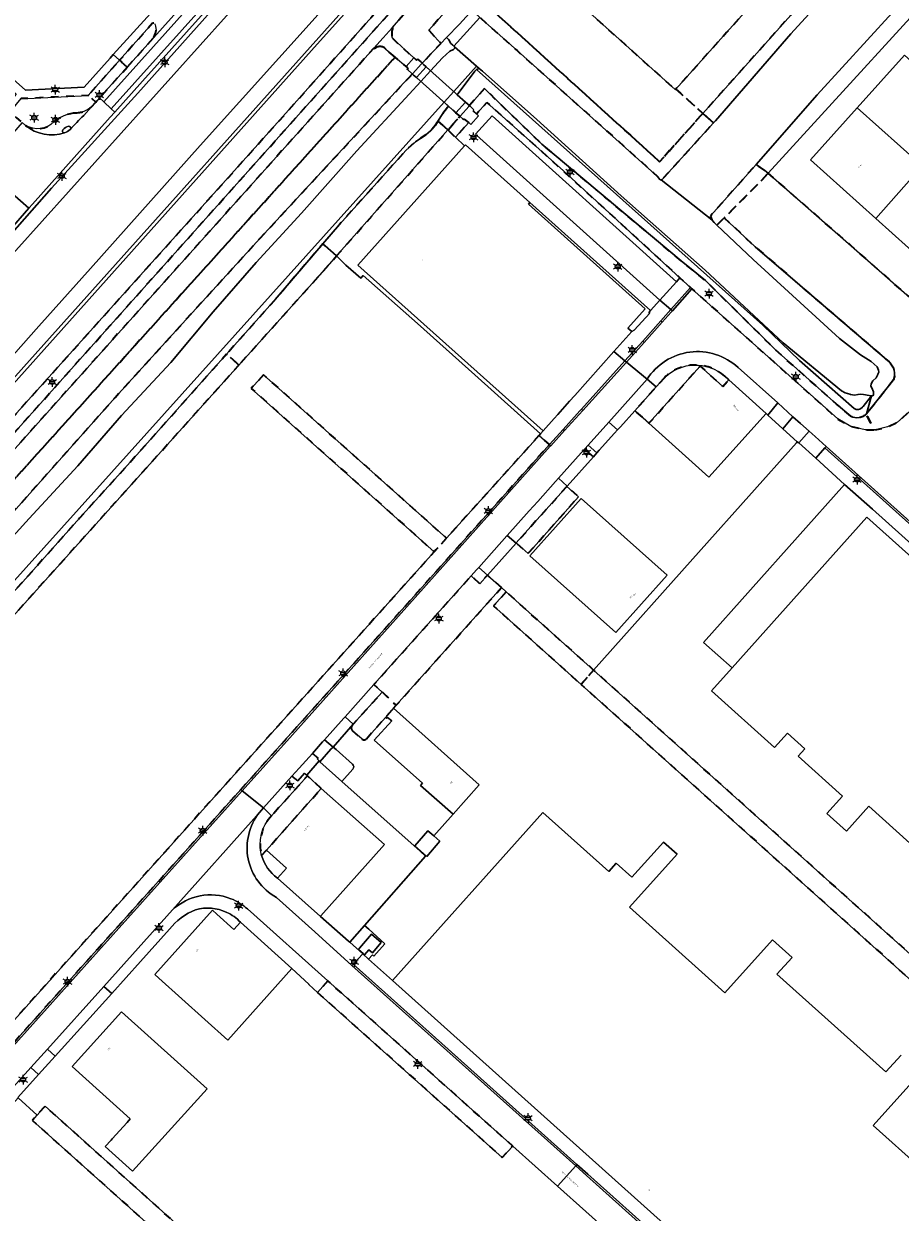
# Model space of a CAD drawing. Extents: x 105780 to 185197, y 477999 to 525027.
# Tile 39 of 256: x 106338 to 106566, y 478279 to 478587. Entities that reach past the tile are written whole.
import ezdxf
from ezdxf.enums import TextEntityAlignment as Align

# ---------------------------------------------------------------- set-up
doc = ezdxf.new("R2010")
doc.units = 0
doc.linetypes.add('XX-HIDDEN', pattern=[4, 2, -2])
for name, color, linetype, lineweight in [('B-GV-GR-GRAS_GAZON-G', 252, 'Continuous', 13), ('B-GV-GR-MATERIAALGRENS-G', 252, 'XX-HIDDEN', 35), ('B-RO-IE-MEUBILAIR_WEGMEUBILAIR-S', 252, 'Continuous', 25), ('B-WE-GW-WATERGANG_SLOOT_INSTEEK-G', 252, 'Continuous', 30), ('B-WE-KW-KUNSTWERK_STUW-G', 252, 'Continuous', 18), ('B-XX-KG-KADASTRAAL_BEBOUWING-G', 252, 'Continuous', 20), ('B1-WE-KW-KUNSTWERK_DEK-BRUG', 252, 'Continuous', 18), ('B1-WE-KW-KUNSTWERK_LANDHOOFD-GV', 252, 'Continuous', 18), ('B1-WE-OG-BEBOUWING-T18', 7, 'Continuous', 18), ('B1-WE-OG-TERREIN_ERF-GV', 252, 'Continuous', 18), ('B1-WE-OG-TOPOGRAFIE-T18', 10, 'Continuous', 18), ('B1-WE-OG-WEG-GV', 7, 'Continuous', 18), ('B1-WE-VH-VERHARDING_ASFALT-GV', 252, 'Continuous', 18), ('B1-WE-VH-VERHARDING_BEDRIJFSVLOERPLAAT-GV', 252, 'Continuous', 18), ('B1-WE-VH-VERHARDING_BETONSTRAATSTEEN-GV', 252, 'Continuous', 18), ('B1-WE-VH-VERHARDING_GRASBETONSTEEN-GV', 70, 'Continuous', 18), ('B1-WE-VH-VERHARDING_TEGEL-GV', 252, 'Continuous', 18)]:
    doc.layers.add(name, color=color, linetype=linetype, lineweight=lineweight)
doc.styles.add('NLCS-ISO', font='NLCS-ISO.ttf')
doc.styles.add('NLCS-ISO-M200-T18', font='NLCS-ISO.ttf', dxfattribs={"height": 0.36})

# ---------------------------------------------------------------- blocks, each defined once
blk = doc.blocks.new('B-SIE-WEG_LICHTMAST-SO')
at = {"ltscale": 0.1}
for p, q in [((-1.1, 0.63), (-2.19, 1.27)), ((0, 1.27), (0, 2.53)), ((1.1, 0.63), (2.19, 1.27)), ((-1.1, -0.63), (-2.19, -1.27)), ((0, -1.27), (0, -2.53)), ((1.1, -0.63), (2.19, -1.27))]:
    blk.add_line(p, q, dxfattribs=at)
at = {"flags": 128}
for points in [[(-1.16, 0.5), (1.16, 0.5)], [(-1.16, -0.5), (1.16, -0.5)]]:
    blk.add_lwpolyline(points, dxfattribs=at)
at = {"ltscale": 0.1}
blk.add_circle((0, 0), 1.27, dxfattribs=at)
at = {"style": 'NLCS-ISO'}
blk.add_attdef('TYPE', text='', height=1.8, dxfattribs=at).set_placement((0, 2.53), align=Align.BOTTOM_CENTER)

msp = doc.modelspace()

# ---------------------------------------------------------------- linework, layer by layer
at = {"layer": 'B-GV-GR-GRAS_GAZON-G', "flags": 128}
msp.add_lwpolyline([(106328.352, 478320.126), (106445.102, 478450.236), (106397.567, 478492.722), (106400.748, 478496.267), (106448.283, 478453.781), (106472.387, 478480.505), (106472.752, 478480.913), (106455.682, 478496.271), (106440.766, 478509.567), (106426.677, 478522.035), (106426.016, 478521.341), (106422.113, 478524.78), (106419.747, 478527.16), (106413.406, 478519.983), (106394.312, 478498.757), (106332.42, 478429.952)], dxfattribs=at)
at = {"layer": 'B-GV-GR-MATERIAALGRENS-G', "flags": 128}
for points in [[(106586.915, 478633.346), (106577.395, 478641.905), (106576.555, 478641.012), (106567.232, 478630.529), (106555.145, 478617.111), (106552.149, 478619.819), (106521.103, 478585.227), (106507.903, 478570.52), (106514.937, 478564.207), (106573.231, 478629.39)], [(106457.631, 478593.353), (106454.848, 478591.165), (106454.299, 478590.235), (106454.962, 478590.487), (106455.626, 478590.325), (106456.952, 478589.142), (106466.636, 478580.504), (106491.489, 478558.306), (106503.25, 478547.743), (106503.668, 478547.081), (106503.942, 478546.945), (106504.001, 478546.916), (106504.097, 478546.941), (106504.333, 478547.001), (106517.705, 478561.723), (106514.937, 478564.207), (106511.26, 478560.095), (106503.696, 478551.621)], [(106372.234, 478583.944), (106372.687, 478585.033), (106372.815, 478585.732), (106372.675, 478586.875), (106372.581, 478587.259), (106372.402, 478587.569), (106372.225, 478587.668), (106372.045, 478587.677), (106371.907, 478587.629), (106363.304, 478578), (106365.294, 478576.211)], [(106399.746, 478531.636), (106439.415, 478574.437), (106438.141, 478575.568), (106438.366, 478575.821), (106437.791, 478576.356), (106434.936, 478578.835), (106311.882, 478442.385), (106315.561, 478437.998), (106362.191, 478490.367)], [(106365.294, 478576.211), (106363.304, 478578), (106355.165, 478568.89), (106357.136, 478567.122), (106358.133, 478568.231)], [(106451.498, 478563.704), (106450.751, 478564.368), (106448.833, 478566.072), (106447.381, 478564.133), (106446.073, 478562.175), (106448.671, 478559.899), (106451.798, 478563.439)], [(106448.671, 478559.899), (106446.073, 478562.175), (106445.322, 478561.051), (106444.167, 478559.634), (106442.927, 478558.631), (106440.197, 478556.79), (106437.719, 478554.536), (106420.471, 478535.353), (106416.156, 478530.3), (106419.747, 478527.16)], [(106454.067, 478561.802), (106452.987, 478562.715), (106452.793, 478562.556), (106451.798, 478563.439), (106448.671, 478559.899), (106450.608, 478558.007)], [(106531.077, 478549.366), (106528.773, 478550.95), (106525.334, 478547.029), (106517.082, 478537.771), (106516.918, 478537.355), (106517.254, 478536.527), (106517.839, 478535.866), (106518.333, 478535.397), (106518.595, 478535.148), (106520.495, 478537.049), (106530.087, 478546.649), (106531.906, 478548.642)], [(106419.747, 478527.16), (106416.156, 478530.3), (106403.806, 478515.841), (106391.148, 478501.634), (106394.312, 478498.757), (106413.406, 478519.983)], [(106394.312, 478498.757), (106391.148, 478501.634), (106387.384, 478497.409), (106367.827, 478475.474), (106352.889, 478458.96), (106338.2, 478442.446), (106329.233, 478432.797), (106332.42, 478429.952)], [(106400.748, 478496.267), (106397.567, 478492.722), (106445.102, 478450.236), (106448.283, 478453.781)], [(106394.814, 478388.427), (106407.87, 478402.974), (106439.808, 478438.654), (106475.041, 478478.133), (106472.387, 478480.505), (106448.283, 478453.781), (106445.102, 478450.236), (106328.352, 478320.126), (106325.047, 478316.443), (106270.136, 478255.249), (106272.204, 478253.409), (106267.998, 478248.701), (106270.441, 478246.507), (106270.996, 478247.1), (106271.252, 478247.444), (106271.401, 478247.789), (106272.043, 478249.753), (106272.429, 478250.791), (106272.948, 478251.903), (106273.471, 478252.821), (106274.189, 478253.822), (106275.139, 478254.986), (106282.603, 478263.385), (106311.406, 478295.447), (106357.467, 478346.816)], [(106479.568, 478467.185), (106466.446, 478452.548), (106469.492, 478449.778), (106482.635, 478464.54)], [(106462.58, 478440.912), (106458.936, 478444.172), (106456.929, 478441.933), (106454.739, 478444.003), (106429.412, 478415.697), (106431.588, 478413.745), (106435.257, 478410.353)], [(106463.824, 478439.799), (106460.552, 478436.152), (106483.297, 478415.754), (106486.541, 478419.475)], [(106486.541, 478419.475), (106483.297, 478415.754), (106660.186, 478257.12), (106660.559, 478257.536), (106663.868, 478254.497), (106665.194, 478255.924), (106670.664, 478251.218), (106672.25, 478252.872)], [(106417.47, 478338.713), (106414.793, 478335.699), (106462.748, 478292.817), (106465.498, 478295.766)], [(106416.492, 478234.383), (106419.16, 478237.597), (106423.039, 478234.539), (106420.214, 478231.042), (106477.685, 478179.468), (106480.883, 478183.246), (106454.079, 478207.3), (106343.955, 478306.123), (106341.856, 478303.784), (106340.651, 478302.441)]]:
    msp.add_lwpolyline(points, close=True, dxfattribs=at)
for points in [[(106456.562, 478620.317), (106453.292, 478616.763), (106443.203, 478605.377), (106439.138, 478600.789), (106436.7, 478598.055), (106431.089, 478591.763), (106399.264, 478556.075), (106309.783, 478456.513), (106306.372, 478452.615)], [(106482.236, 478593.558), (106459.092, 478614.33), (106447.565, 478601.441), (106441.84, 478595.041), (106440.318, 478593.337), (106435.918, 478588.412), (106434.134, 478586.422), (106434.324, 478586.251)], [(106434.235, 478583.786), (106434.306, 478583.632), (106439.799, 478578.658), (106440.518, 478578.032), (106440.785, 478578.294), (106441.988, 478577.214), (106446.799, 478582.404), (106443.675, 478585.871), (106453.12, 478596.594), (106457.631, 478593.353), (106503.696, 478551.621), (106511.26, 478560.095), (106514.937, 478564.207), (106507.903, 478570.52), (106507.763, 478570.364), (106482.107, 478593.414), (106482.236, 478593.558)], [(106306.367, 478448.282), (106309.17, 478451.228), (106433.132, 478589.875)], [(106429.577, 478580.988), (106429.403, 478581.144), (106321.199, 478460.435), (106311.317, 478449.37), (106308.075, 478445.71), (106311.882, 478442.385), (106434.936, 478578.835)], [(106434.936, 478578.835), (106432.54, 478580.915)], [(106509.31, 478525.856), (106473.042, 478556.226), (106458.165, 478570.646), (106454.246, 478566.21), (106455.442, 478565.136), (106455.26, 478564.789), (106456.095, 478564.049), (106458.816, 478567.051), (106478.678, 478549.242), (106508.992, 478521.435), (106511.759, 478518.897), (106512.086, 478518.597), (106549.992, 478484.765), (106553.374, 478482.838), (106557.163, 478481.942), (106559.4, 478481.926), (106557.461, 478486.06)], [(106356.054, 478565.915), (106357.136, 478567.122), (106355.165, 478568.89), (106339.414, 478568.084), (106337.733, 478568.081), (106334.856, 478564.611), (106336.568, 478563.072), (106337.967, 478561.844), (106338.866, 478561.055)], [(106531.906, 478548.642), (106530.087, 478546.649), (106520.495, 478537.049), (106528.57, 478529.507), (106563.357, 478499.58)], [(106564.518, 478494.9), (106557.461, 478486.06), (106559.4, 478481.926), (106560.199, 478482.009), (106562.963, 478482.679), (106565.528, 478483.906), (106568.571, 478486.627), (106569.949, 478488.088), (106570.905, 478489.168), (106583.3, 478502.59), (106577.706, 478507.552), (106578.136, 478508.037), (106553.522, 478529.754), (106531.906, 478548.642)], [(106553.407, 478485.461), (106549.652, 478488.647), (106533.782, 478502.76), (106515.63, 478520.731), (106509.31, 478525.856)], [(106504.921, 478495.463), (106502.778, 478493.073), (106497.252, 478486.909), (106500.906, 478483.631), (106514.257, 478498.51), (106520.143, 478493.223), (106521.685, 478494.935)], [(106521.685, 478494.935), (106520.613, 478495.908)], [(106434.559, 478409.572), (106435.257, 478410.353), (106431.588, 478413.745), (106424.034, 478405.412), (106423.801, 478405.086)], [(106427.494, 478401.654), (106432.399, 478407.159), (106434.559, 478409.572)], [(106423.875, 478403.696), (106426.269, 478401.596)], [(106415.714, 478388.7), (106412.146, 478392.021), (106402.85, 478381.63)], [(106400.244, 478371.281), (106401.493, 478372.665), (106415.714, 478388.7)]]:
    msp.add_lwpolyline(points, dxfattribs=at)
for points in [[(106434.324, 478586.251, 0.1845926), (106434.235, 478583.786)], [(106430.659, 478581.547, 0.1505672), (106429.577, 478580.988)], [(106432.54, 478580.915, 0.2565388), (106430.659, 478581.547)], [(106346.272, 478562.018, -0.1368398), (106351.733, 478564.359)], [(106351.733, 478564.359, 0.1930607), (106356.054, 478565.915)], [(106338.866, 478561.055, 0.3468801), (106346.272, 478562.018)], [(106563.357, 478499.58, -0.3014939), (106564.518, 478494.9)], [(106520.613, 478495.908, 0.3954245), (106504.921, 478495.463)], [(106557.461, 478486.06, -0.3209094), (106553.407, 478485.461)], [(106423.801, 478405.086, 0.4201788), (106423.875, 478403.696)], [(106426.269, 478401.596, 0.4424236), (106427.494, 478401.654)], [(106402.85, 478381.63, 0.2647836), (106400.244, 478371.281)]]:
    msp.add_lwpolyline(points, format="xyb", dxfattribs=at)
at = {"layer": 'B-WE-GW-WATERGANG_SLOOT_INSTEEK-G', "flags": 128}
for points in [[(106209.155, 478359.105), (106256.188, 478411.751), (106259.481, 478410.133), (106278.515, 478431.227), (106283.968, 478437.786), (106299.302, 478454.676), (106304.333, 478460.276), (106315.066, 478472.223), (106339.884, 478500), (106431.512, 478602.289), (106447.996, 478620.691), (106457.696, 478631.338), (106504.415, 478683.553), (106525.324, 478706.806), (106608.484, 478799.777)], [(106573.722, 478798.753), (106544.484, 478766.259), (106512.499, 478730.812), (106487.592, 478702.631), (106460.689, 478672.953), (106408.805, 478615.107), (106408.05, 478614.266), (106368.025, 478569.478), (106345.591, 478544.753), (106325.793, 478522.283), (106284.817, 478476.522), (106223.064, 478407.557), (106214.634, 478398.169)], [(106217.391, 478395.789), (106234.993, 478415.471), (106238.23, 478419.092), (106241.113, 478422.286), (106257.954, 478440.944), (106283.145, 478469.352), (106287.447, 478474.169), (106299.398, 478487.552), (106336.331, 478528.586), (106411.67, 478612.533), (106412.965, 478613.976), (106445.522, 478650.423), (106454.358, 478660.118), (106490.634, 478700.665), (106514.094, 478726.803), (106535.704, 478750.752), (106567.523, 478786.372)], [(106567.523, 478786.372), (106535.704, 478750.752), (106514.094, 478726.803), (106490.634, 478700.665), (106454.358, 478660.118), (106445.522, 478650.423), (106412.965, 478613.976), (106411.67, 478612.533), (106336.331, 478528.586), (106299.398, 478487.552), (106287.447, 478474.169), (106283.145, 478469.352), (106257.954, 478440.944), (106241.113, 478422.286), (106238.23, 478419.092), (106234.993, 478415.471), (106217.391, 478395.789)], [(106581.907, 478775.982), (106481.775, 478664.415), (106454.42, 478633.82), (106441.65, 478619.7), (106428.512, 478605.024), (106414.944, 478589.867), (106384.288, 478555.887), (106355.735, 478523.838), (106342.355, 478508.901), (106295.676, 478456.284), (106280.952, 478440.235), (106265.274, 478422.388), (106255.878, 478411.903), (106249.429, 478404.707), (106232.924, 478386.358), (106215.924, 478367.508)], [(106215.924, 478367.508), (106232.924, 478386.358), (106249.429, 478404.707), (106255.878, 478411.903), (106265.274, 478422.388), (106280.952, 478440.235), (106295.676, 478456.284), (106342.355, 478508.901), (106355.735, 478523.838), (106384.288, 478555.887), (106414.944, 478589.867), (106428.512, 478605.024), (106441.65, 478619.7), (106454.42, 478633.82), (106481.775, 478664.415), (106581.907, 478775.982)], [(106573.072, 478624.397), (106557.56, 478606.551), (106537.835, 478584.864), (106518.198, 478562.265), (106517.705, 478561.723), (106504.333, 478547.001), (106504.097, 478546.941), (106517.254, 478536.527), (106516.918, 478537.355), (106517.082, 478537.771), (106525.334, 478547.029), (106528.773, 478550.95), (106544.642, 478569.045), (106564.12, 478590.315), (106582.603, 478611.414)], [(106447.696, 478567.082), (106450.188, 478569.852), (106456.069, 478576.51), (106450.36, 478581.498), (106450.445, 478581.166), (106450.115, 478580.832), (106449.204, 478580.33), (106447.254, 478578.642), (106444.163, 478575.261), (106441.619, 478572.479), (106438.621, 478569.2), (106425.002, 478554.436), (106410.644, 478538.256), (106398.841, 478525.41), (106387.619, 478512.651), (106376.649, 478499.477), (106363.855, 478485.63), (106352.468, 478472.621), (106339.84, 478458.858), (106327.873, 478445.845)], [(106530.522, 478509.106), (106456.119, 478575.634), (106455.624, 478575.134), (106451.072, 478569.059), (106453.204, 478567.145), (106453.948, 478566.477), (106454.246, 478566.21), (106458.165, 478570.646), (106473.042, 478556.226), (106509.31, 478525.856), (106515.63, 478520.731), (106533.782, 478502.76), (106549.652, 478488.647), (106553.407, 478485.461)], [(106456.782, 478575.887), (106456.119, 478575.634), (106530.522, 478509.106), (106540.077, 478500), (106554.223, 478487.506)], [(106556.418, 478487.797), (106556.605, 478488.031), (106558.807, 478490.784), (106558.17, 478490.838), (106556.674, 478491.163), (106555.927, 478491.242), (106555.263, 478491.155), (106554.351, 478490.984), (106553.271, 478491.145), (106553.138, 478491.186), (106551.94, 478491.553), (106550.942, 478492.046), (106535.851, 478504.583), (106515.497, 478523.402), (106493.729, 478542.795), (106471.793, 478562.602), (106457.63, 478575.136), (106456.782, 478575.887)], [(106284.905, 478385.231), (106321.255, 478426.426), (106322.106, 478427.391), (106324.087, 478429.635), (106325.15, 478430.841), (106447.696, 478567.082)], [(106528.57, 478529.507), (106520.495, 478537.049), (106518.595, 478535.148), (106528.017, 478526.208), (106550.455, 478505.657), (106555.873, 478501.452), (106558.704, 478499.723), (106560.206, 478498.32), (106560.626, 478497.409), (106560.711, 478496.912), (106560.434, 478496.421), (106560.382, 478496.329), (106559.972, 478495.497), (106559.146, 478494.662), (106558.652, 478493.912), (106558.572, 478493.331), (106558.823, 478492.834), (106559.327, 478491.841), (106559.329, 478491.436), (106559.33, 478491.26), (106559.331, 478491.011), (106559.083, 478490.76), (106558.807, 478490.784), (106557.461, 478486.06), (106564.518, 478494.9)], [(106563.357, 478499.58), (106528.57, 478529.507)], [(106554.223, 478487.506), (106540.077, 478500), (106530.522, 478509.106)], [(106557.461, 478486.06), (106558.807, 478490.784), (106556.605, 478488.031), (106556.418, 478487.797)]]:
    msp.add_lwpolyline(points, dxfattribs=at)
for points in [[(106653.972, 478663.152), (106647.66, 478663.057), (106647.333, 478662.06), (106647.169, 478661.644), (106626.122, 478638.788), (106612.181, 478622.113), (106611.023, 478621.276), (106608.952, 478620.518), (106586.99, 478613.845), (106584.339, 478612.835), (106583.346, 478612.248), (106582.603, 478611.414), (106564.12, 478590.315), (106544.642, 478569.045), (106528.773, 478550.95), (106531.077, 478549.366), (106531.906, 478548.642), (106586.41, 478608.373), (106612.958, 478617.374)], [(106589.979, 478630.591), (106586.915, 478633.346), (106573.231, 478629.39), (106514.937, 478564.207), (106517.705, 478561.723), (106518.198, 478562.265), (106537.835, 478584.864), (106557.56, 478606.551), (106573.072, 478624.397), (106574.474, 478625.981), (106575.053, 478626.399), (106576.794, 478626.824), (106585.331, 478629.276)], [(106454.299, 478590.235), (106454.848, 478591.165), (106457.631, 478593.353), (106453.12, 478596.594), (106443.675, 478585.871), (106446.799, 478582.404), (106448.266, 478583.889), (106451.669, 478587.394)], [(106456.952, 478589.142), (106455.626, 478590.325), (106454.962, 478590.487), (106454.299, 478590.235), (106451.669, 478587.394), (106448.266, 478583.889), (106448.858, 478583.385), (106448.869, 478583.376), (106449.359, 478582.489), (106449.935, 478581.919), (106450.184, 478581.672)], [(106504.097, 478546.941), (106504.001, 478546.916), (106503.942, 478546.945), (106503.668, 478547.081), (106503.25, 478547.743), (106491.489, 478558.306), (106466.636, 478580.504), (106456.952, 478589.142), (106450.184, 478581.672), (106450.36, 478581.498), (106456.069, 478576.51), (106456.782, 478575.887), (106457.63, 478575.136), (106471.793, 478562.602), (106493.729, 478542.795), (106515.497, 478523.402), (106535.851, 478504.583), (106550.942, 478492.046), (106551.94, 478491.553), (106553.138, 478491.186), (106553.271, 478491.145), (106554.351, 478490.984), (106555.263, 478491.155), (106555.927, 478491.242), (106556.674, 478491.163), (106558.17, 478490.838), (106558.807, 478490.784), (106559.083, 478490.76), (106559.331, 478491.011), (106559.33, 478491.26), (106559.329, 478491.436), (106559.327, 478491.841), (106558.823, 478492.834), (106558.572, 478493.331), (106558.652, 478493.912), (106559.146, 478494.662), (106559.972, 478495.497), (106560.382, 478496.329), (106560.434, 478496.421), (106560.711, 478496.912), (106560.626, 478497.409), (106560.206, 478498.32), (106558.704, 478499.723), (106555.873, 478501.452), (106550.455, 478505.657), (106528.017, 478526.208), (106518.595, 478535.148), (106518.333, 478535.397), (106517.839, 478535.866), (106517.254, 478536.527)], [(106450.36, 478581.498), (106450.184, 478581.672), (106449.935, 478581.919), (106449.359, 478582.489), (106448.869, 478583.376), (106448.858, 478583.385), (106448.266, 478583.889), (106446.799, 478582.404), (106441.988, 478577.214), (106442.072, 478577.138), (106442.285, 478576.946), (106443.03, 478576.278), (106444.033, 478575.378), (106444.163, 478575.261), (106447.254, 478578.642), (106449.204, 478580.33), (106450.115, 478580.832), (106450.445, 478581.166)], [(106387.619, 478512.651), (106398.841, 478525.41), (106410.644, 478538.256), (106425.002, 478554.436), (106438.621, 478569.2), (106441.619, 478572.479), (106440.458, 478573.503), (106439.708, 478574.165), (106439.415, 478574.437), (106399.746, 478531.636), (106362.191, 478490.367), (106315.561, 478437.998), (106315.204, 478437.597), (106315.281, 478437.528), (106315.359, 478437.458), (106318.371, 478434.759), (106318.444, 478434.694), (106327.873, 478445.845), (106339.84, 478458.858), (106352.468, 478472.621), (106363.855, 478485.63), (106376.649, 478499.477)], [(106456.119, 478575.634), (106456.782, 478575.887), (106456.069, 478576.51), (106450.188, 478569.852), (106451.072, 478569.059), (106455.624, 478575.134)], [(106387.384, 478497.409), (106391.148, 478501.634), (106403.806, 478515.841), (106416.156, 478530.3), (106420.471, 478535.353), (106437.719, 478554.536), (106440.197, 478556.79), (106442.927, 478558.631), (106444.167, 478559.634), (106445.322, 478561.051), (106446.073, 478562.175), (106447.381, 478564.133), (106448.833, 478566.072), (106447.696, 478567.082), (106325.15, 478430.841), (106324.087, 478429.635), (106325.291, 478428.556), (106326.387, 478429.735), (106329.233, 478432.797), (106338.2, 478442.446), (106352.889, 478458.96), (106367.827, 478475.474)]]:
    msp.add_lwpolyline(points, close=True, dxfattribs=at)
for points in [[(106564.518, 478494.9, 0.3014939), (106563.357, 478499.58)], [(106554.223, 478487.506, 0.4013788), (106556.418, 478487.797)], [(106556.418, 478487.797, -0.4013788), (106554.223, 478487.506)], [(106553.407, 478485.461, 0.3209094), (106557.461, 478486.06)]]:
    msp.add_lwpolyline(points, format="xyb", dxfattribs=at)
at = {"layer": 'B-WE-KW-KUNSTWERK_STUW-G', "flags": 128}
msp.add_lwpolyline([(106456.952, 478589.142), (106450.184, 478581.672)], dxfattribs=at)
at = {"layer": 'B-XX-KG-KADASTRAAL_BEBOUWING-G', "flags": 128}
for points in [[(106482.107, 478593.414), (106507.763, 478570.364), (106507.903, 478570.52), (106521.103, 478585.227), (106552.149, 478619.819)], [(106717.413, 478315.998), (106557.567, 478459.209), (106522.52, 478420.043), (106517.155, 478414.074), (106533.569, 478399.343), (106536.915, 478403.071), (106541.423, 478399.026), (106539.666, 478397.106), (106551.244, 478386.73), (106547.174, 478382.172), (106552.253, 478377.637), (106558.035, 478384.111), (106578.56, 478365.666)], [(106566.494, 478319.406), (106562.492, 478315.022), (106534.186, 478340.398), (106538.133, 478344.814), (106533.023, 478349.392), (106520.681, 478335.583), (106495.906, 478357.84), (106508.254, 478371.613), (106504.688, 478374.782), (106496.477, 478365.612), (106492.392, 478369.29), (106490.456, 478367.131), (106473.344, 478382.451), (106434.219, 478338.76), (106571.775, 478215.458)], [(106583.99, 478278.875), (106559.172, 478301.08), (106571.554, 478314.862)]]:
    msp.add_lwpolyline(points, dxfattribs=at)
for points in [[(106567.359, 478579.289), (106555.083, 478565.611), (106571.924, 478550.524), (106581.497, 478541.882), (106584.6, 478545.312), (106592.097, 478538.589), (106601.282, 478548.832)], [(106555.083, 478565.611), (106542.944, 478552.085), (106559.858, 478536.905), (106571.128, 478549.626), (106571.924, 478550.524)], [(106452.985, 478555.722), (106425.22, 478524.77), (106473.434, 478481.677), (106476.296, 478484.879), (106477.263, 478485.961), (106480.296, 478489.354), (106481.666, 478490.887), (106491.829, 478502.258), (106496.499, 478507.483), (106495.471, 478508.377), (106499.963, 478513.423), (106469.593, 478540.621), (106469.92, 478541.061), (106453.249, 478556.016)], [(106581.497, 478541.882), (106571.924, 478550.524), (106571.128, 478549.626), (106559.858, 478536.905), (106576.884, 478521.624), (106588.23, 478534.306), (106589.001, 478535.168)], [(106521.685, 478494.935), (106520.143, 478493.223), (106514.257, 478498.51), (106500.906, 478483.631), (106516.487, 478469.65), (106531.397, 478486.169)], [(106483.292, 478464.086), (106469.992, 478449.201), (106492.357, 478429.248), (106505.631, 478444.126)], [(106432.399, 478407.159), (106432.692, 478406.88), (106432.987, 478407.19), (106434.075, 478406.3), (106429.534, 478401.224), (106442.09, 478390.105), (106441.58, 478389.517), (106449.997, 478382), (106456.831, 478389.635), (106434.559, 478409.572)], [(106415.714, 478388.7), (106401.493, 478372.665), (106406.701, 478368.033), (106404.347, 478365.405), (106415.513, 478355.453), (106415.653, 478355.61), (106432.152, 478374.122)], [(106408.12, 478341.912), (106394.729, 478353.93), (106393.056, 478352.084), (106388.626, 478356.062), (106387.472, 478357.098), (106372.457, 478340.345), (106373.523, 478339.389), (106391.438, 478323.32)], [(106431.343, 478348.695), (106428.789, 478350.861), (106425.67, 478347.183), (106425.397, 478346.861), (106426.622, 478345.823), (106427.008, 478345.495), (106428.096, 478346.777), (106429.039, 478345.978)], [(106386.115, 478310.598), (106363.826, 478330.642), (106351.028, 478316.41), (106366.107, 478302.849), (106365.255, 478301.901), (106361.415, 478297.632), (106361.126, 478297.31), (106359.594, 478295.607), (106361.385, 478293.997), (106366.699, 478289.218)]]:
    msp.add_lwpolyline(points, close=True, dxfattribs=at)
at = {"layer": 'B1-WE-KW-KUNSTWERK_DEK-BRUG', "flags": 128}
msp.add_lwpolyline([(106439.415, 478574.437), (106440.458, 478573.503), (106450.751, 478564.368), (106451.798, 478563.439), (106451.903, 478563.558), (106454.068, 478566.009), (106454.246, 478566.21), (106453.204, 478567.145), (106443.03, 478576.278), (106441.988, 478577.214), (106441.746, 478576.953), (106439.523, 478574.553)], close=True, dxfattribs=at)
at = {"layer": 'B1-WE-KW-KUNSTWERK_LANDHOOFD-GV', "flags": 128}
for points in [[(106443.03, 478576.278), (106442.285, 478576.946), (106442.072, 478577.138), (106441.988, 478577.214), (106441.746, 478576.953), (106439.523, 478574.553), (106439.415, 478574.437), (106439.708, 478574.165), (106440.458, 478573.503)], [(106454.246, 478566.21), (106453.948, 478566.477), (106453.204, 478567.145), (106450.751, 478564.368), (106451.498, 478563.704), (106451.798, 478563.439), (106451.903, 478563.558), (106454.068, 478566.009)]]:
    msp.add_lwpolyline(points, close=True, dxfattribs=at)
at = {"layer": 'B1-WE-OG-TERREIN_ERF-GV', "flags": 128}
for points in [[(106586.41, 478608.373), (106531.906, 478548.642), (106553.522, 478529.754), (106578.136, 478508.037)], [(106309.672, 478596.257), (106338.871, 478570.243), (106354.092, 478571.027), (106360.848, 478578.54), (106361.678, 478579.463), (106375.77, 478595.133)], [(106576.884, 478521.624), (106559.858, 478536.905), (106542.944, 478552.085), (106555.083, 478565.611), (106567.359, 478579.289)], [(106578.56, 478365.666), (106558.035, 478384.111), (106552.253, 478377.637), (106547.174, 478382.172), (106551.244, 478386.73), (106539.666, 478397.106), (106541.423, 478399.026), (106536.915, 478403.071), (106533.569, 478399.343), (106517.155, 478414.074), (106522.52, 478420.043), (106515.11, 478426.632), (106551.784, 478467.751), (106544.27, 478474.549), (106539.857, 478478.562), (106539.475, 478478.797), (106539.268, 478478.535), (106514.522, 478450.803), (106486.541, 478419.475), (106672.25, 478252.872)], [(106719.999, 478316.989), (106719.121, 478317.831), (106610.637, 478414.995), (106558.989, 478461.315), (106551.784, 478467.751), (106515.11, 478426.632), (106522.52, 478420.043), (106557.567, 478459.209)], [(106557.567, 478459.209), (106717.413, 478315.998), (106676.851, 478270.733), (106685.155, 478263.283), (106720.217, 478302.421), (106720.938, 478303.333), (106721.361, 478303.985)], [(106660.186, 478257.12), (106483.297, 478415.754), (106460.552, 478436.152), (106463.824, 478439.799), (106462.58, 478440.912), (106435.257, 478410.353), (106434.559, 478409.572), (106456.831, 478389.635), (106449.997, 478382), (106444.981, 478376.378), (106446.599, 478374.987), (106443.228, 478371.067), (106441.539, 478372.52), (106441.412, 478372.378), (106442.852, 478371.089), (106427.011, 478353.116), (106428.13, 478352.099), (106432.296, 478348.311), (106429.399, 478345.123), (106429.027, 478345.46), (106428.038, 478344.357), (106434.219, 478338.76), (106473.344, 478382.451), (106490.456, 478367.131), (106492.392, 478369.29), (106496.477, 478365.612), (106504.688, 478374.782), (106508.254, 478371.613), (106495.906, 478357.84), (106520.681, 478335.583), (106533.023, 478349.392), (106538.133, 478344.814), (106534.186, 478340.398), (106562.492, 478315.022), (106566.494, 478319.406)], [(106441.58, 478389.517), (106442.09, 478390.105), (106429.534, 478401.224), (106434.075, 478406.3), (106432.987, 478407.19), (106432.692, 478406.88), (106432.399, 478407.159), (106427.494, 478401.654)], [(106423.801, 478405.086), (106424.034, 478405.412), (106424.028, 478405.418), (106418.803, 478399.483), (106419.601, 478398.814), (106423.848, 478395.023)], [(106426.269, 478401.596), (106423.875, 478403.696)], [(106423.848, 478395.023), (106419.601, 478398.814), (106418.803, 478399.483), (106418.272, 478398.888), (106415.398, 478395.666), (106421.115, 478390.548), (106423.969, 478393.764)], [(106423.969, 478393.764), (106421.115, 478390.548), (106441.412, 478372.378), (106441.539, 478372.52), (106440.07, 478373.783), (106443.441, 478377.703), (106444.981, 478376.378), (106449.997, 478382), (106441.58, 478389.517)], [(106401.493, 478372.665), (106400.244, 478371.281)], [(106404.347, 478365.405), (106406.701, 478368.033), (106401.493, 478372.665)], [(106513.969, 478252.423), (106477.184, 478285.316), (106465.498, 478295.766), (106462.748, 478292.817), (106414.793, 478335.699), (106412.486, 478337.776), (106412.547, 478337.862), (106408.12, 478341.912), (106391.438, 478323.32), (106373.523, 478339.389), (106372.457, 478340.345), (106387.472, 478357.098), (106388.626, 478356.062), (106393.056, 478352.084), (106394.729, 478353.93)], [(106376.266, 478352.098), (106368.752, 478343.754), (106361.269, 478335.392), (106346.554, 478319.135), (106342.22, 478314.347), (106336.834, 478308.397), (106336.984, 478308.259), (106341.856, 478303.784), (106343.955, 478306.123), (106454.079, 478207.3), (106480.883, 478183.246), (106496.448, 478169.279), (106497.079, 478168.621)], [(106571.554, 478314.862), (106559.172, 478301.08), (106583.99, 478278.875)], [(106416.492, 478234.383), (106340.651, 478302.441), (106341.856, 478303.784), (106336.984, 478308.259), (106320.223, 478289.564), (106313.204, 478281.735), (106298.016, 478264.794)]]:
    msp.add_lwpolyline(points, dxfattribs=at)
for points in [[(106472.752, 478480.913), (106473.434, 478481.677), (106425.22, 478524.77), (106452.985, 478555.722), (106450.608, 478558.007), (106448.671, 478559.899), (106419.747, 478527.16), (106422.113, 478524.78), (106426.016, 478521.341), (106426.677, 478522.035), (106440.766, 478509.567), (106455.682, 478496.271)], [(106501.125, 478512.269), (106500.904, 478512.459), (106501.344, 478512.947), (106469.92, 478541.061), (106469.593, 478540.621), (106499.963, 478513.423), (106495.471, 478508.377), (106496.499, 478507.483), (106497.043, 478507.878)], [(106539.268, 478478.535), (106539.475, 478478.797), (106535.741, 478482.205), (106531.818, 478485.785), (106531.397, 478486.169), (106516.487, 478469.65), (106500.906, 478483.631), (106497.252, 478486.909), (106493.508, 478482.733), (106492.757, 478481.895), (106491.999, 478481.05), (106488.024, 478476.617), (106487.396, 478475.917), (106486.474, 478474.888), (106479.689, 478467.319), (106479.568, 478467.185), (106482.635, 478464.54), (106469.492, 478449.778), (106466.446, 478452.548), (106466.364, 478452.456), (106458.936, 478444.172), (106462.58, 478440.912), (106463.824, 478439.799), (106486.541, 478419.475), (106514.522, 478450.803)], [(106483.292, 478464.086), (106505.631, 478444.126), (106492.357, 478429.248), (106469.992, 478449.201)], [(106423.173, 478348.762), (106427.011, 478353.116), (106442.852, 478371.089), (106441.412, 478372.378), (106421.115, 478390.548), (106415.398, 478395.666), (106415.176, 478395.865), (106411.959, 478392.195), (106412.146, 478392.021), (106415.714, 478388.7), (106432.152, 478374.122), (106415.653, 478355.61), (106415.513, 478355.453), (106422.863, 478349.043)], [(106446.599, 478374.987), (106444.981, 478376.378), (106443.441, 478377.703), (106440.07, 478373.783), (106441.539, 478372.52), (106443.228, 478371.067)], [(106386.115, 478310.598), (106366.699, 478289.218), (106361.385, 478293.997), (106359.594, 478295.607), (106361.126, 478297.31), (106361.415, 478297.632), (106365.255, 478301.901), (106366.107, 478302.849), (106351.028, 478316.41), (106363.826, 478330.642)]]:
    msp.add_lwpolyline(points, close=True, dxfattribs=at)
at = {"layer": 'B1-WE-OG-TERREIN_ERF-GV'}
for points in [[(106423.875, 478403.696, -0.4201788), (106423.801, 478405.086)], [(106427.494, 478401.654, -0.4424236), (106426.269, 478401.596)], [(106423.969, 478393.764, 0.4329303), (106423.848, 478395.023)], [(106423.848, 478395.023, -0.4329303), (106423.969, 478393.764)], [(106400.244, 478371.281, 0.1710543), (106404.347, 478365.405)], [(106391.16, 478356.512, 0.1790043), (106383.067, 478357.187)], [(106383.067, 478357.187, 0.1329083), (106376.266, 478352.098)], [(106394.729, 478353.93, 0.094592), (106391.16, 478356.512)]]:
    msp.add_lwpolyline(points, format="xyb", dxfattribs=at)
at = {"layer": 'B1-WE-OG-WEG-GV', "flags": 128}
for points in [[(106780.607, 478988.125), (106779.781, 478988.854), (106779.535, 478988.594), (106778.783, 478989.249), (106746.352, 478953.286), (106700.916, 478902.865), (106660.402, 478857.44), (106612.532, 478804.218), (106612.352, 478804.02), (106608.495, 478799.789), (106608.484, 478799.777), (106525.324, 478706.806), (106504.415, 478683.553), (106457.696, 478631.338), (106447.996, 478620.691), (106431.512, 478602.289), (106339.884, 478500), (106315.066, 478472.223), (106304.333, 478460.276), (106299.302, 478454.676), (106283.968, 478437.786), (106278.515, 478431.227), (106259.481, 478410.133), (106260.254, 478409.54)], [(106260.254, 478409.54), (106270.405, 478420.94), (106279.056, 478430.655), (106282.159, 478434.139), (106414.723, 478582.195), (106438.981, 478609.186), (106482.609, 478657.73), (106587.474, 478774.774), (106609.272, 478798.972), (106608.664, 478799.611), (106614.598, 478806.267), (106615.291, 478805.723), (106618.054, 478808.823), (106631.246, 478823.621), (106651.632, 478846.244), (106671.81, 478868.809), (106683.572, 478881.83), (106719.261, 478921.623), (106723.18, 478926.09), (106754.976, 478960.182), (106777.508, 478984.372)], [(106214.634, 478398.169), (106223.064, 478407.557), (106284.817, 478476.522), (106325.793, 478522.283), (106345.591, 478544.753), (106368.025, 478569.478), (106408.05, 478614.266), (106408.805, 478615.107), (106460.689, 478672.953), (106487.592, 478702.631), (106512.499, 478730.812), (106544.484, 478766.259), (106573.722, 478798.753)], [(106565.871, 478791.619), (106535.283, 478757.551), (106532.047, 478753.948), (106449.054, 478661.513), (106448.078, 478660.426), (106443.137, 478654.923), (106441.281, 478652.856), (106440.312, 478651.777), (106429.506, 478639.742), (106369.307, 478572.6), (106362.067, 478564.524), (106360.87, 478563.187), (106340.718, 478540.63), (106339.747, 478539.521), (106334.589, 478533.635), (106329.831, 478528.107), (106286.035, 478479.164), (106263.465, 478454.07), (106247.488, 478436.228), (106213.941, 478398.767)]]:
    msp.add_lwpolyline(points, dxfattribs=at)
at = {"layer": 'B1-WE-VH-VERHARDING_ASFALT-GV', "flags": 128}
for points in [[(106403.217, 478616.292), (106437.388, 478654.395), (106436.293, 478655.375), (106433.765, 478652.578), (106424.353, 478641.979), (106406.541, 478622.224), (106386.509, 478599.959), (106372.234, 478583.944), (106365.294, 478576.211), (106358.133, 478568.231), (106359.249, 478567.179)], [(106439.348, 478652.64), (106437.388, 478654.395), (106403.217, 478616.292), (106359.249, 478567.179), (106361.129, 478565.408), (106403.376, 478612.556)], [(106369.307, 478572.6), (106429.506, 478639.742), (106440.312, 478651.777), (106439.348, 478652.64), (106403.376, 478612.556), (106361.129, 478565.408), (106362.067, 478564.524)], [(106429.403, 478581.144), (106431.838, 478583.861), (106434.134, 478586.422), (106435.918, 478588.412), (106440.318, 478593.337), (106441.84, 478595.041), (106447.565, 478601.441), (106445.347, 478603.441), (106440.376, 478597.941), (106437.762, 478595.031), (106433.132, 478589.875), (106309.17, 478451.228), (106306.367, 478448.282), (106301.928, 478443.087), (106304.047, 478441.204), (106308.075, 478445.71), (106311.317, 478449.37), (106321.199, 478460.435)], [(106443.03, 478576.278), (106441.988, 478577.214), (106441.746, 478576.953), (106439.523, 478574.553), (106439.415, 478574.437), (106440.458, 478573.503), (106450.751, 478564.368), (106451.798, 478563.439), (106451.903, 478563.558), (106454.068, 478566.009), (106454.246, 478566.21), (106453.204, 478567.145)], [(106329.831, 478528.107), (106334.589, 478533.635), (106339.747, 478539.521), (106335.433, 478543.36), (106334.481, 478542.257), (106276.828, 478477.974), (106242.981, 478440.238), (106247.488, 478436.228), (106263.465, 478454.07), (106286.035, 478479.164)], [(106454.739, 478444.003), (106456.081, 478445.503), (106456.674, 478446.165), (106463.999, 478454.352), (106464.067, 478454.428), (106469.817, 478460.854), (106472.036, 478463.335), (106476.644, 478468.484), (106477.445, 478469.379), (106483.322, 478475.947), (106484.178, 478476.904), (106485.099, 478477.933), (106490.481, 478483.948), (106500.44, 478495.079), (106495.068, 478499.533), (106483.725, 478486.99), (106478.968, 478481.731), (106475.413, 478477.8), (106475.288, 478477.662), (106440.18, 478438.321), (106408.242, 478402.64), (106395.203, 478388.112), (106400.726, 478383.636), (106408.134, 478391.916), (106409.968, 478393.966), (106413.431, 478397.835), (106416.081, 478400.796), (106416.575, 478401.349), (106421.651, 478407.023), (106421.93, 478407.335), (106429.412, 478415.697)]]:
    msp.add_lwpolyline(points, close=True, dxfattribs=at)
for points in [[(106399.264, 478556.075), (106431.089, 478591.763), (106436.7, 478598.055), (106439.138, 478600.789), (106443.203, 478605.377), (106438.981, 478609.186), (106414.723, 478582.195), (106282.159, 478434.139), (106279.056, 478430.655), (106270.405, 478420.94), (106273.38, 478418.588), (106274.623, 478421.015), (106281.806, 478429.244)], [(106360.87, 478563.187), (106362.067, 478564.524), (106361.129, 478565.408), (106359.249, 478567.179), (106358.133, 478568.231), (106357.136, 478567.122), (106356.054, 478565.915), (106353.996, 478563.622)], [(106338.866, 478561.055), (106337.967, 478561.844), (106334.014, 478557.254), (106335.225, 478556.051)], [(106335.898, 478543.899), (106335.433, 478543.36), (106339.747, 478539.521), (106340.718, 478540.63), (106360.87, 478563.187)], [(106298.485, 478443.654), (106301.911, 478447.86), (106306.372, 478452.615), (106309.783, 478456.513), (106399.264, 478556.075)], [(106512.086, 478518.597), (106507.021, 478512.868), (106506.727, 478512.536), (106504.391, 478509.93), (106499.674, 478504.669), (106495.068, 478499.533), (106500.44, 478495.079)], [(106592.431, 478491.338), (106594.482, 478490.299), (106596.497, 478490.745), (106595.482, 478491.656), (106593.913, 478493.064), (106588.662, 478497.777), (106583.3, 478502.59), (106570.905, 478489.168), (106569.949, 478488.088), (106568.571, 478486.627), (106565.528, 478483.906), (106562.963, 478482.679), (106560.199, 478482.009), (106559.4, 478481.926), (106557.163, 478481.942), (106553.374, 478482.838), (106549.992, 478484.765), (106512.086, 478518.597)], [(106524.081, 478498.155), (106534.38, 478488.919), (106538.348, 478485.36), (106540.31, 478483.6), (106542.542, 478481.599), (106544.134, 478480.171), (106547.006, 478477.596), (106608.23, 478422.689), (106612.961, 478428.065), (106574.968, 478462.172), (106572.436, 478465.54), (106571.007, 478469.503), (106570.8, 478470.893), (106570.733, 478472.297), (106570.735, 478472.516), (106573.325, 478480.442), (106574.352, 478481.84), (106575.134, 478482.949), (106578.384, 478486.609)], [(106377.093, 478357.131), (106399.693, 478382.478), (106400.726, 478383.636), (106395.203, 478388.112), (106357.839, 478346.482), (106311.778, 478295.113), (106280.106, 478259.821), (106276.757, 478256.057), (106275.458, 478254.566), (106274.232, 478253.027), (106273.612, 478252.083), (106273.021, 478250.825), (106272.547, 478249.505), (106272.07, 478248.084), (106271.867, 478247.551), (106271.655, 478247.108), (106271.392, 478246.789), (106270.993, 478246.315), (106270.828, 478246.16)], [(106399.693, 478382.478), (106377.093, 478357.131)], [(106423.668, 478342.665), (106414.092, 478351.422), (106404.079, 478360.398)], [(106396.58, 478357.393), (106417.47, 478338.713), (106465.498, 478295.766), (106477.184, 478285.316), (106481.884, 478290.588), (106446.737, 478322.069), (106423.668, 478342.665)], [(106286.12, 478256.026), (106293.116, 478263.801), (106295.817, 478266.803), (106311.015, 478283.694), (106318.047, 478291.509), (106319.911, 478293.581), (106340.214, 478316.145), (106344.559, 478320.973), (106359.197, 478337.242), (106377.093, 478357.131)], [(106568.004, 478213.451), (106560.503, 478220.082), (106522.624, 478254.081), (106484.7, 478288.065), (106481.884, 478290.588), (106477.184, 478285.316), (106513.969, 478252.423), (106547.543, 478222.401)]]:
    msp.add_lwpolyline(points, dxfattribs=at)
at = {"layer": 'B1-WE-VH-VERHARDING_ASFALT-GV'}
for points in [[(106353.996, 478563.622, 0.0152641), (106350.497, 478560.045)], [(106349.031, 478559.143, -0.2577505), (106338.866, 478561.055)], [(106350.497, 478560.045, -0.1199665), (106349.031, 478559.143)], [(106500.44, 478495.079, -0.4670715), (106524.081, 478498.155)], [(106404.079, 478360.398, -0.4655723), (106399.693, 478382.478)], [(106377.093, 478357.131, -0.2910367), (106392.252, 478360.065)], [(106392.252, 478360.065, -0.089155), (106396.58, 478357.393)]]:
    msp.add_lwpolyline(points, format="xyb", dxfattribs=at)
at = {"layer": 'B1-WE-VH-VERHARDING_BEDRIJFSVLOERPLAAT-GV', "flags": 128}
for points in [[(106507.021, 478512.868), (106506.645, 478513.194), (106504.008, 478510.252), (106504.391, 478509.93), (106506.727, 478512.536)], [(106504.391, 478509.93), (106504.008, 478510.252), (106499.291, 478504.991), (106499.674, 478504.669)], [(106499.674, 478504.669), (106499.291, 478504.991), (106494.685, 478499.855), (106495.068, 478499.533)], [(106495.068, 478499.533), (106494.685, 478499.855), (106483.352, 478487.323), (106483.725, 478486.99)], [(106483.725, 478486.99), (106483.352, 478487.323), (106482.954, 478486.884), (106480.061, 478483.684), (106478.595, 478482.064), (106478.968, 478481.731)], [(106478.968, 478481.731), (106478.595, 478482.064), (106475.041, 478478.133), (106475.413, 478477.8)], [(106546.672, 478477.223), (106547.006, 478477.596), (106544.134, 478480.171), (106542.542, 478481.599), (106539.857, 478478.562), (106544.27, 478474.549)], [(106475.413, 478477.8), (106475.041, 478478.133), (106439.808, 478438.654), (106407.87, 478402.974), (106394.814, 478388.427), (106395.203, 478388.112), (106408.242, 478402.64), (106440.18, 478438.321), (106475.288, 478477.662)], [(106608.23, 478422.689), (106547.006, 478477.596), (106546.672, 478477.223), (106607.896, 478422.317), (106722.395, 478319.635), (106722.757, 478319.98)], [(106424.006, 478343.025), (106423.668, 478342.665), (106446.737, 478322.069), (106481.884, 478290.588), (106482.212, 478290.956), (106447.08, 478322.438)]]:
    msp.add_lwpolyline(points, close=True, dxfattribs=at)
for points in [[(106280.106, 478259.821), (106311.778, 478295.113), (106357.839, 478346.482), (106395.203, 478388.112), (106394.814, 478388.427), (106357.467, 478346.816), (106311.406, 478295.447), (106282.603, 478263.385)], [(106482.212, 478290.956), (106481.884, 478290.588), (106484.7, 478288.065), (106522.624, 478254.081), (106560.503, 478220.082), (106568.004, 478213.451)], [(106568.326, 478213.825), (106560.85, 478220.461), (106522.955, 478254.443), (106485.03, 478288.43), (106482.212, 478290.956)]]:
    msp.add_lwpolyline(points, dxfattribs=at)
at = {"layer": 'B1-WE-VH-VERHARDING_BETONSTRAATSTEEN-GV', "flags": 128}
for points in [[(106372.402, 478587.569), (106372.581, 478587.259), (106372.675, 478586.875), (106372.815, 478585.732), (106372.687, 478585.033), (106372.234, 478583.944), (106386.509, 478599.959)], [(106375.77, 478595.133), (106361.678, 478579.463), (106363.304, 478578), (106371.907, 478587.629)], [(106520.613, 478495.908), (106521.685, 478494.935), (106531.397, 478486.169), (106531.818, 478485.785), (106534.38, 478488.919), (106524.081, 478498.155)], [(106500.44, 478495.079), (106502.778, 478493.073), (106504.921, 478495.463)], [(106546.672, 478477.223), (106544.27, 478474.549), (106551.784, 478467.751), (106558.989, 478461.315), (106610.637, 478414.995), (106719.121, 478317.831), (106719.999, 478316.989)], [(106722.395, 478319.635), (106607.896, 478422.317), (106546.672, 478477.223)], [(106402.85, 478381.63), (106400.726, 478383.636), (106399.693, 478382.478)], [(106415.513, 478355.453), (106404.347, 478365.405)], [(106404.079, 478360.398), (106414.092, 478351.422), (106423.668, 478342.665), (106424.006, 478343.025), (106426.535, 478345.718), (106423.173, 478348.762), (106422.863, 478349.043), (106415.513, 478355.453)], [(106394.729, 478353.93), (106408.12, 478341.912), (106412.547, 478337.862), (106412.486, 478337.776), (106414.793, 478335.699), (106417.47, 478338.713), (106396.58, 478357.393)], [(106377.093, 478357.131), (106359.197, 478337.242), (106361.269, 478335.392), (106368.752, 478343.754), (106376.266, 478352.098)], [(106434.219, 478338.76), (106428.038, 478344.357), (106426.535, 478345.718), (106424.006, 478343.025), (106447.08, 478322.438), (106482.212, 478290.956), (106485.03, 478288.43), (106522.955, 478254.443), (106560.85, 478220.461), (106568.326, 478213.825)], [(106571.775, 478215.458), (106434.219, 478338.76)]]:
    msp.add_lwpolyline(points, dxfattribs=at)
for points in [[(106456.093, 478558.519), (106503.793, 478515.665), (106508.105, 478520.451), (106460.151, 478563.588), (106455.807, 478558.776)], [(106512.086, 478518.597), (106511.759, 478518.897), (106506.645, 478513.194), (106507.021, 478512.868)], [(106499.291, 478504.991), (106504.008, 478510.252), (106506.645, 478513.194), (106503.793, 478515.665), (106501.344, 478512.947), (106500.904, 478512.459), (106501.125, 478512.269), (106497.043, 478507.878), (106496.499, 478507.483), (106491.829, 478502.258), (106494.685, 478499.855)], [(106478.595, 478482.064), (106480.061, 478483.684), (106482.954, 478486.884), (106483.352, 478487.323), (106494.685, 478499.855), (106491.829, 478502.258), (106481.666, 478490.887), (106480.296, 478489.354), (106477.263, 478485.961), (106476.296, 478484.879), (106473.434, 478481.677), (106472.752, 478480.913), (106472.387, 478480.505), (106475.041, 478478.133)], [(106502.778, 478493.073), (106500.44, 478495.079), (106490.481, 478483.948), (106492.757, 478481.895), (106493.508, 478482.733), (106497.252, 478486.909)], [(106534.38, 478488.919), (106531.818, 478485.785), (106535.741, 478482.205), (106538.348, 478485.36)], [(106542.542, 478481.599), (106540.31, 478483.6), (106538.348, 478485.36), (106535.741, 478482.205), (106539.475, 478478.797), (106539.857, 478478.562)], [(106492.757, 478481.895), (106490.481, 478483.948), (106485.099, 478477.933), (106487.396, 478475.917), (106488.024, 478476.617), (106491.999, 478481.05)], [(106485.099, 478477.933), (106484.178, 478476.904), (106486.474, 478474.888), (106487.396, 478475.917)], [(106486.474, 478474.888), (106484.178, 478476.904), (106483.322, 478475.947), (106477.445, 478469.379), (106479.689, 478467.319)], [(106479.568, 478467.185), (106479.689, 478467.319), (106477.445, 478469.379), (106476.644, 478468.484), (106472.036, 478463.335), (106469.817, 478460.854), (106464.067, 478454.428), (106466.364, 478452.456), (106466.446, 478452.548)], [(106466.364, 478452.456), (106464.067, 478454.428), (106463.999, 478454.352), (106456.674, 478446.165), (106458.936, 478444.172)], [(106456.674, 478446.165), (106456.081, 478445.503), (106454.739, 478444.003), (106456.929, 478441.933), (106458.936, 478444.172)], [(106429.412, 478415.697), (106421.93, 478407.335), (106424.028, 478405.418), (106424.034, 478405.412), (106431.588, 478413.745)], [(106424.028, 478405.418), (106421.93, 478407.335), (106421.651, 478407.023), (106416.575, 478401.349), (106418.803, 478399.483)], [(106418.272, 478398.888), (106418.803, 478399.483), (106416.575, 478401.349), (106416.081, 478400.796), (106413.431, 478397.835), (106414.929, 478396.594), (106414.717, 478396.411), (106415.176, 478395.865), (106415.398, 478395.666)], [(106415.176, 478395.865), (106414.717, 478396.411), (106414.929, 478396.594), (106413.431, 478397.835), (106409.968, 478393.966), (106408.134, 478391.916), (106409.638, 478390.663), (106411.425, 478392.658), (106411.689, 478392.429), (106411.959, 478392.195)], [(106412.146, 478392.021), (106411.959, 478392.195), (106411.689, 478392.429), (106411.425, 478392.658), (106409.638, 478390.663), (106408.134, 478391.916), (106400.726, 478383.636), (106402.85, 478381.63)], [(106361.269, 478335.392), (106359.197, 478337.242), (106344.559, 478320.973), (106346.554, 478319.135)], [(106336.984, 478308.259), (106336.834, 478308.397), (106342.22, 478314.347), (106340.214, 478316.145), (106319.911, 478293.581), (106318.047, 478291.509), (106320.223, 478289.564)]]:
    msp.add_lwpolyline(points, close=True, dxfattribs=at)
at = {"layer": 'B1-WE-VH-VERHARDING_BETONSTRAATSTEEN-GV'}
for points in [[(106348.562, 478559.958, 0.7008322), (106349.031, 478559.143)], [(106350.048, 478560.862, 0.1104326), (106348.562, 478559.958)], [(106349.031, 478559.143, 0.1199665), (106350.497, 478560.045)], [(106350.497, 478560.045, 0.6716015), (106350.048, 478560.862)], [(106524.081, 478498.155, 0.4670715), (106500.44, 478495.079)], [(106504.921, 478495.463, -0.3954245), (106520.613, 478495.908)], [(106399.693, 478382.478, 0.4655723), (106404.079, 478360.398)], [(106400.244, 478371.281, -0.2647836), (106402.85, 478381.63)], [(106404.347, 478365.405, -0.1710543), (106400.244, 478371.281)], [(106392.252, 478360.065, 0.2910367), (106377.093, 478357.131)], [(106383.067, 478357.187, -0.1790043), (106391.16, 478356.512)], [(106396.58, 478357.393, 0.089155), (106392.252, 478360.065)], [(106376.266, 478352.098, -0.1329083), (106383.067, 478357.187)], [(106391.16, 478356.512, -0.094592), (106394.729, 478353.93)]]:
    msp.add_lwpolyline(points, format="xyb", dxfattribs=at)
at = {"layer": 'B1-WE-VH-VERHARDING_GRASBETONSTEEN-GV', "flags": 128}
for points in [[(106444.163, 478575.261), (106444.033, 478575.378), (106443.03, 478576.278), (106440.458, 478573.503), (106441.619, 478572.479)], [(106451.072, 478569.059), (106450.188, 478569.852), (106447.696, 478567.082), (106448.833, 478566.072), (106450.751, 478564.368), (106453.204, 478567.145)]]:
    msp.add_lwpolyline(points, close=True, dxfattribs=at)
at = {"layer": 'B1-WE-VH-VERHARDING_TEGEL-GV', "flags": 128}
for points in [[(106302.381, 478602.706), (106301.285, 478602.643), (106300.883, 478602.061), (106300.578, 478601.599), (106300.575, 478601.593), (106300.572, 478601.587), (106319.752, 478584.379), (106336.481, 478569.226), (106334.25, 478566.628), (106333.556, 478565.788), (106334.856, 478564.611), (106337.733, 478568.081), (106339.414, 478568.084), (106355.165, 478568.89), (106363.304, 478578), (106361.678, 478579.463), (106360.848, 478578.54), (106354.092, 478571.027), (106338.871, 478570.243), (106309.672, 478596.257), (106305.168, 478600.322)], [(106441.988, 478577.214), (106440.785, 478578.294), (106440.518, 478578.032), (106439.799, 478578.658), (106437.791, 478576.356), (106438.366, 478575.821), (106438.141, 478575.568), (106439.415, 478574.437), (106439.523, 478574.553), (106441.746, 478576.953)], [(106460.151, 478563.588), (106508.105, 478520.451), (106508.992, 478521.435), (106478.678, 478549.242), (106458.816, 478567.051), (106456.095, 478564.049), (106456.649, 478563.559), (106454.666, 478561.295), (106454.067, 478561.802), (106450.608, 478558.007), (106452.985, 478555.722), (106453.249, 478556.016), (106469.92, 478541.061), (106501.344, 478512.947), (106503.793, 478515.665), (106456.093, 478558.519), (106455.807, 478558.776)], [(106456.095, 478564.049), (106455.26, 478564.789), (106455.442, 478565.136), (106454.246, 478566.21), (106454.068, 478566.009), (106451.903, 478563.558), (106451.798, 478563.439), (106452.793, 478562.556), (106452.987, 478562.715), (106454.067, 478561.802), (106454.666, 478561.295), (106456.649, 478563.559)], [(106511.759, 478518.897), (106508.992, 478521.435), (106508.105, 478520.451), (106503.793, 478515.665), (106506.645, 478513.194)], [(106428.13, 478352.099), (106427.011, 478353.116), (106423.173, 478348.762), (106426.535, 478345.718), (106428.038, 478344.357), (106429.027, 478345.46), (106429.399, 478345.123), (106432.296, 478348.311)], [(106431.343, 478348.695), (106429.039, 478345.978), (106428.096, 478346.777), (106427.008, 478345.495), (106426.622, 478345.823), (106425.397, 478346.861), (106425.67, 478347.183), (106428.789, 478350.861)], [(106346.554, 478319.135), (106344.559, 478320.973), (106340.214, 478316.145), (106342.22, 478314.347)]]:
    msp.add_lwpolyline(points, close=True, dxfattribs=at)
for points in [[(106434.324, 478586.251), (106434.134, 478586.422), (106431.838, 478583.861), (106429.403, 478581.144), (106429.577, 478580.988)], [(106432.54, 478580.915), (106434.936, 478578.835), (106437.791, 478576.356), (106439.799, 478578.658), (106434.306, 478583.632)], [(106434.306, 478583.632), (106434.235, 478583.786)], [(106353.996, 478563.622), (106356.054, 478565.915)]]:
    msp.add_lwpolyline(points, dxfattribs=at)
at = {"layer": 'B1-WE-VH-VERHARDING_TEGEL-GV'}
for points in [[(106434.235, 478583.786, -0.1845926), (106434.324, 478586.251)], [(106429.577, 478580.988, -0.1505672), (106430.659, 478581.547)], [(106430.659, 478581.547, -0.2565388), (106432.54, 478580.915)], [(106351.733, 478564.359, 0.1368398), (106346.272, 478562.018)], [(106356.054, 478565.915, -0.1930607), (106351.733, 478564.359)], [(106346.272, 478562.018, -0.3468801), (106338.866, 478561.055)], [(106350.497, 478560.045, -0.0152641), (106353.996, 478563.622)], [(106338.866, 478561.055, 0.2577505), (106349.031, 478559.143)], [(106349.031, 478559.143, -0.7008322), (106348.562, 478559.958)], [(106348.562, 478559.958, -0.1104326), (106350.048, 478560.862)], [(106350.048, 478560.862, -0.6716015), (106350.497, 478560.045)]]:
    msp.add_lwpolyline(points, format="xyb", dxfattribs=at)

# ---------------------------------------------------------------- block references
at = {"layer": 'B-RO-IE-MEUBILAIR_WEGMEUBILAIR-S', "xscale": 0.5, "yscale": 0.5, "zscale": 0.5}
for p in [(106375.051, 478577.509), (106346.593, 478570.376), (106358.081, 478568.99), (106341.114, 478563.072), (106346.634, 478562.522), (106455.309, 478557.969), (106348.311, 478547.914), (106480.399, 478548.983), (106492.814, 478524.35), (106516.539, 478517.346), (106496.577, 478502.715), (106539.109, 478495.739), (106345.811, 478494.37), (106484.7, 478476.043), (106555.021, 478468.988), (106459.183, 478460.825), (106446.308, 478432.881), (106421.437, 478418.613), (106407.571, 478389.495), (106384.941, 478377.751), (106394.257, 478358.251), (106373.547, 478352.454), (106424.308, 478343.651), (106349.779, 478338.498), (106440.789, 478317.069), (106338.271, 478313.031), (106469.497, 478303.034)]:
    msp.add_blockref('B-SIE-WEG_LICHTMAST-SO', p, dxfattribs=at)

# ---------------------------------------------------------------- texts
at = {"layer": 'B1-WE-OG-BEBOUWING-T18', "style": 'NLCS-ISO-M200-T18'}
for s, rotation, p in [('61-65', 48.4, (106555.742, 478550.511)), ('1', 13, (106442.117, 478526.151)), ('386-388', 305.6, (106523.476, 478487.664)), ('392-394', 35.1, (106496.735, 478438.8)), ('400', 45, (106449.525, 478390.204)), ('402-406', 48.4, (106411.916, 478378.389)), ('410', 48.1, (106383.479, 478346.65)), ('412', 48, (106360.526, 478320.99)), ('10', 318.1, (106500.963, 478284.304))]:
    msp.add_text(s, height=0.36, rotation=rotation, dxfattribs=at).set_placement(p, align=Align.MIDDLE)
at = {"layer": 'B1-WE-OG-TOPOGRAFIE-T18', "style": 'NLCS-ISO-M200-T18'}
for s, rotation, p in [('Jacobus Spijkerdreef', 48, (106429.863, 478421.847)), ('Henri Wenckebachdreef', 318.2, (106480.503, 478287.115))]:
    msp.add_text(s, height=0.36, rotation=rotation, dxfattribs=at).set_placement(p, align=Align.MIDDLE)

doc.saveas('drawing.dxf')
